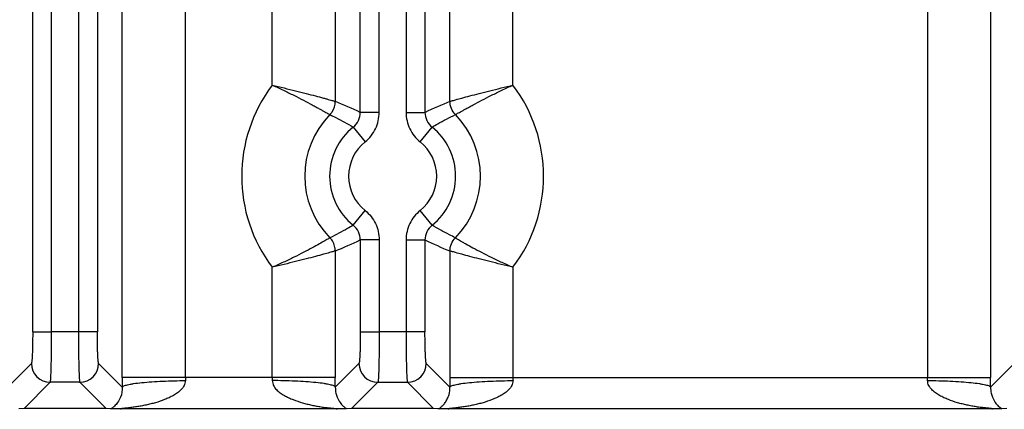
# Model space of a CAD drawing. Header units: inches. Extents: x 0 to 34, y 0 to 22.
# Tile 22 of 57: x 14.572 to 16.133, y 9.35 to 9.968. Entities that reach past the tile are written whole.
import ezdxf

# ---------------------------------------------------------------- set-up
doc = ezdxf.new("R2010")
doc.units = ezdxf.units.IN
doc.header["$LTSCALE"] = 1.87
doc.header["$MEASUREMENT"] = 0
doc.layers.get('0').update_dxf_attribs({"linetype": 'CONTINUOUS'})
doc.layers.add('DIMENSIONS', color=7, linetype='CONTINUOUS')
doc.styles.get("Standard").update_dxf_attribs({"font": 'txt', "width": 0.8})
doc.dimstyles.new('DIMSTYLE_1', dxfattribs={"dimtxt": 0.125, "dimasz": 0.18, "dimexe": 0.125, "dimexo": 0.0625, "dimgap": 0.09, "dimtad": 0, "dimtih": 1, "dimtoh": 1, "dimzin": 4, "dimdsep": 46, "dimtxsty": 'STANDARD', "dimblk": '_FILLED', "dimblk1": '_FILLED', "dimblk2": '_FILLED', "dimcen": 0.09, "dimadec": 0, "dimazin": 0, "dimtp": 0.01, "dimtm": 0.01, "dimtfac": 1, "dimtofl": 0, "dimtmove": 0, "dimatfit": 3, "dimldrblk": '_FILLED', "dimfxl": 1, "dimtolj": 1, "dimtzin": 4, "dimarcsym": 0})

# ---------------------------------------------------------------- blocks, each defined once
blk = doc.blocks.new('*D1')
at = {"layer": 'DIMENSIONS', "color": 2, "linetype": 'CONTINUOUS'}
blk.add_line((15.7686, 9.3243), (8.101, 9.3243), dxfattribs=at)
at = {"layer": 'DIMENSIONS', "color": 2, "linetype": 'CONTINUOUS', "insert": (8.0385, 9.3868), "char_height": 0.125, "width": 0.725, "attachment_point": 3, "rotation": 0.0002, "line_spacing_factor": 0.9}
blk.add_mtext('.00{\\Ftxt.shx;\\W1.000000;\\H0.125000; }[0]', dxfattribs=at)
blk = doc.blocks.new('_FILLED')
at = {"color": 0, "linetype": 'BYBLOCK'}
blk.add_solid([(0, 0), (-1, 0.1736), (-1, -0.1736)], dxfattribs=at)
blk = doc.blocks.new('*D7')
at = {"layer": 'DIMENSIONS', "color": 2, "linetype": 'CONTINUOUS'}
blk.add_line((16.7205, 10.0716), (16.7205, 8.6368), dxfattribs=at)
at = {"layer": 'DIMENSIONS', "color": 2, "linetype": 'CONTINUOUS', "insert": (16.658, 8.5743), "char_height": 0.125, "width": 1.225, "attachment_point": 3, "rotation": 90, "line_spacing_factor": 0.9}
blk.add_mtext('7.93{\\Ftxt.shx;\\W1.000000;\\H0.125000; }[201.5]', dxfattribs=at)
blk = doc.blocks.new('*D8')
at = {"layer": 'DIMENSIONS', "color": 2, "linetype": 'CONTINUOUS'}
blk.add_line((22.9515, 10.0716), (22.9515, 8.6368), dxfattribs=at)
at = {"layer": 'DIMENSIONS', "color": 2, "linetype": 'CONTINUOUS', "insert": (22.889, 8.5743), "char_height": 0.125, "width": 1.325, "attachment_point": 3, "rotation": 90, "line_spacing_factor": 0.9}
blk.add_mtext('14.16{\\Ftxt.shx;\\W1.000000;\\H0.125000; }[359.7]', dxfattribs=at)
blk = doc.blocks.new('*D9')
at = {"layer": 'DIMENSIONS', "color": 2, "linetype": 'CONTINUOUS'}
blk.add_line((23.9905, 10.8716), (23.9905, 8.6368), dxfattribs=at)
at = {"layer": 'DIMENSIONS', "color": 2, "linetype": 'CONTINUOUS', "insert": (23.928, 8.5743), "char_height": 0.125, "width": 1.325, "attachment_point": 3, "rotation": 90, "line_spacing_factor": 0.9}
blk.add_mtext('15.20{\\Ftxt.shx;\\W1.000000;\\H0.125000; }[386.1]', dxfattribs=at)

msp = doc.modelspace()

# ---------------------------------------------------------------- linework, layer by layer
at = {"color": 7, "linetype": 'CONTINUOUS'}
for p, q in [((14.5927, 9.4728), (14.5927, 12.6447)), ((14.6226, 9.4728), (14.6226, 12.6447)), ((14.6652, 12.6447), (14.6652, 9.4728)), ((14.6952, 12.6447), (14.6952, 9.4728)), ((15.1119, 9.8209), (15.1119, 12.2966)), ((15.1419, 9.8209), (15.1419, 12.2966)), ((15.1844, 12.2966), (15.1844, 9.8209)), ((15.2144, 12.2966), (15.2144, 9.8209)), ((14.8346, 9.4008), (14.8346, 10.187)), ((14.9724, 9.8641), (14.9724, 10.187)), ((15.3538, 9.8641), (15.3538, 10.187)), ((16.0109, 10.187), (16.0109, 9.4008)), ((14.7347, 9.4008), (14.7347, 10.0874)), ((15.0723, 10.0874), (15.0723, 9.8384)), ((15.2539, 9.8383), (15.2539, 10.0874)), ((16.1108, 10.0874), (16.1108, 9.4008)), ((15.1419, 9.8209), (15.1119, 9.8209)), ((15.1844, 9.8209), (15.2144, 9.8209)), ((15.1007, 9.7975), (15.1194, 9.7742)), ((15.2068, 9.7742), (15.2256, 9.7975)), ((15.1007, 9.642), (15.1194, 9.6653)), ((15.2256, 9.642), (15.2068, 9.6653)), ((15.1119, 9.6186), (15.1119, 9.4728)), ((15.1419, 9.6186), (15.1119, 9.6186)), ((15.1419, 9.6186), (15.1419, 9.4728)), ((15.1844, 9.6186), (15.1844, 9.4728)), ((15.1844, 9.6186), (15.2144, 9.6186)), ((15.2144, 9.6186), (15.2144, 9.4728)), ((15.0723, 9.6012), (15.0723, 9.4008)), ((15.2539, 9.6011), (15.2539, 9.4008)), ((14.9724, 9.4008), (14.9724, 9.5754)), ((15.3538, 9.5754), (15.3538, 9.4008)), ((14.5927, 9.4728), (14.6226, 9.4728)), ((14.6952, 9.4728), (14.6226, 9.4728)), ((15.1119, 9.4728), (15.1419, 9.4728)), ((15.2144, 9.4728), (15.1419, 9.4728)), ((14.5906, 9.4229), (14.5531, 9.3854)), ((14.7347, 9.3854), (14.6972, 9.4229)), ((15.1098, 9.4229), (15.0723, 9.3854)), ((15.254, 9.3854), (15.2165, 9.4229)), ((16.1483, 9.4229), (16.1108, 9.3854)), ((15.0723, 9.4008), (14.7347, 9.4008)), ((15.2539, 9.4008), (16.1108, 9.4008)), ((14.5789, 9.3513), (14.6205, 9.3929)), ((14.6673, 9.3929), (14.6205, 9.3929)), ((14.6673, 9.3929), (14.7089, 9.3513)), ((15.0981, 9.3513), (15.1398, 9.3929)), ((15.1398, 9.3929), (15.1865, 9.3929)), ((15.1865, 9.3929), (15.2281, 9.3513)), ((14.5789, 9.3513), (14.5707, 9.351)), ((14.7089, 9.3513), (14.5789, 9.3513)), ((14.7157, 9.3511), (14.7089, 9.3513)), ((14.7327, 9.3508), (14.7171, 9.351)), ((15.0743, 9.3508), (14.7327, 9.3508)), ((15.09, 9.351), (15.0743, 9.3508)), ((15.0981, 9.3513), (15.09, 9.351)), ((15.2281, 9.3513), (15.0981, 9.3513)), ((15.235, 9.3511), (15.2281, 9.3513)), ((15.252, 9.3508), (15.2363, 9.351)), ((16.1128, 9.3508), (15.252, 9.3508)), ((16.1284, 9.351), (16.1128, 9.3508)), ((16.1366, 9.3513), (16.1284, 9.351))]:
    msp.add_line(p, q, dxfattribs=at)
for centre, radius, start, end in [((15.1631, 9.7197), 0.2392, 142.8687, 217.1308), ((15.1631, 9.7197), 0.2392, 322.8708, 37.1281), ((14.7906, 9.1465), 0.747, 64.5285, 67.8443), ((15.5283, 9.1632), 0.7287, 112.1141, 115.5129), ((15.1631, 9.7197), 0.1393, 135.5173, 224.4784), ((15.082, 9.8209), 0.0299, 308.7065, 0.0694), ((15.2443, 9.8209), 0.0299, 179.9375, 231.2942), ((15.1631, 9.7197), 0.1393, 315.5173, 44.4783), ((15.1631, 9.7197), 0.0998, 128.7653, 231.2331), ((15.1631, 9.7197), 0.0998, 308.7649, 51.2313), ((15.1631, 9.7197), 0.0698, 128.7651, 231.2349), ((15.1631, 9.7197), 0.0698, 308.7651, 51.2349), ((15.082, 9.6186), 0.0299, 359.9375, 51.2934), ((15.2443, 9.6186), 0.0299, 128.7073, 180.0694), ((14.798, 10.2763), 0.7287, 292.1141, 295.5129), ((15.5356, 10.293), 0.747, 244.5285, 247.8443), ((14.6206, 9.4229), 0.03, 180.129, 269.871), ((14.6672, 9.4229), 0.03, 270.1309, 359.8692), ((15.1398, 9.4229), 0.03, 180.129, 269.871), ((15.1864, 9.4229), 0.03, 270.1309, 359.8692), ((18.1887, 9.4009), 3.454, 180.001, 180.2574), ((15.2136, 9.4008), 0.379, 180.001, 180.7798), ((14.5939, 9.4008), 0.3786, 359.2199, 359.9995), ((11.6399, 9.4008), 3.4324, 359.7418, 359.9998), ((18.7077, 9.4009), 3.4538, 180.001, 180.2574), ((15.7328, 9.4008), 0.379, 180.001, 180.7798), ((15.6323, 9.4008), 0.3786, 359.2199, 359.9995), ((12.6787, 9.4008), 3.4321, 359.7418, 359.9998), ((14.706, 9.1131), 0.2382, 87.3274, 87.6485), ((14.689, 9.3914), 0.0491, 304.8391, 306.1445), ((15.1111, 9.383), 0.0383, 234.6961, 236.482), ((15.2252, 9.1131), 0.2382, 87.3274, 87.6485), ((16.1496, 9.383), 0.0383, 234.6961, 236.482)]:
    msp.add_arc(centre, radius, start, end, dxfattribs=at)
for points, knots in [([(14.9724, 9.8641), (14.9787, 9.8626), (14.9909, 9.8596), (15.0089, 9.8553), (15.0255, 9.8511), (15.0403, 9.8472), (15.0512, 9.8443), (15.0586, 9.8422), (15.063, 9.841), (15.0666, 9.84), (15.0693, 9.8392), (15.0711, 9.8387), (15.072, 9.8384), (15.0723, 9.8384)], [0, 0, 0, 0, 0.186552, 0.367515, 0.535855, 0.685773, 0.811844, 0.864354, 0.909027, 0.94527, 0.972702, 0.991039, 1, 1, 1, 1]), ([(14.9724, 9.8641), (14.9783, 9.8616), (14.9898, 9.8563), (15.0063, 9.8482), (15.0215, 9.8404), (15.0331, 9.8342), (15.0414, 9.8297), (15.0467, 9.8268), (15.0514, 9.8242), (15.0554, 9.822), (15.0586, 9.8202), (15.0607, 9.8189), (15.0621, 9.8182), (15.0628, 9.8178), (15.0633, 9.8175), (15.0636, 9.8174), (15.0638, 9.8174)], [0, 0, 0, 0, 0.187064, 0.368496, 0.537006, 0.6868, 0.752995, 0.812537, 0.864813, 0.909214, 0.945179, 0.972422, 0.982711, 0.990746, 0.996509, 1, 1, 1, 1]), ([(15.2539, 9.8383), (15.2542, 9.8384), (15.2551, 9.8387), (15.2569, 9.8392), (15.2597, 9.84), (15.265, 9.8415), (15.2736, 9.8439), (15.286, 9.8472), (15.3007, 9.8511), (15.3174, 9.8553), (15.3353, 9.8596), (15.3476, 9.8626), (15.3538, 9.8641)], [0, 0, 0, 0, 0.008971, 0.027305, 0.054726, 0.090958, 0.188102, 0.314124, 0.464, 0.632366, 0.813409, 1, 1, 1, 1]), ([(15.2625, 9.8173), (15.2626, 9.8174), (15.2629, 9.8175), (15.2637, 9.818), (15.2652, 9.8189), (15.2677, 9.8202), (15.2709, 9.822), (15.2749, 9.8242), (15.2796, 9.8268), (15.2849, 9.8297), (15.2932, 9.8342), (15.3048, 9.8404), (15.32, 9.8482), (15.3365, 9.8563), (15.348, 9.8616), (15.3538, 9.8641)], [0, 0, 0, 0, 0.003384, 0.009077, 0.027331, 0.054605, 0.09069, 0.135135, 0.187404, 0.246951, 0.313161, 0.462956, 0.6314, 0.812701, 1, 1, 1, 1]), ([(15.0638, 9.8174), (15.0651, 9.8187), (15.0698, 9.8247), (15.0723, 9.8326), (15.0723, 9.8384)], [0, 0, 0, 0, 0.247816, 1, 1, 1, 1]), ([(15.0638, 9.8174), (15.0669, 9.8158), (15.0794, 9.8096), (15.0917, 9.8029), (15.1007, 9.7975)], [0, 0, 0, 0, 0.249135, 1, 1, 1, 1]), ([(15.1194, 9.7742), (15.1229, 9.777), (15.1293, 9.7833), (15.1364, 9.7948), (15.1408, 9.8075), (15.1418, 9.8164), (15.1419, 9.8209)], [0, 0, 0, 0, 0.249927, 0.5, 0.750072, 1, 1, 1, 1]), ([(15.1844, 9.8209), (15.1844, 9.8164), (15.1854, 9.8075), (15.1898, 9.7948), (15.197, 9.7833), (15.2034, 9.777), (15.2068, 9.7742)], [0, 0, 0, 0, 0.249927, 0.5, 0.750073, 1, 1, 1, 1]), ([(15.2256, 9.7975), (15.2286, 9.7993), (15.2407, 9.8064), (15.2531, 9.8128), (15.2625, 9.8174)], [0, 0, 0, 0, 0.250969, 1, 1, 1, 1]), ([(15.1194, 9.6653), (15.1229, 9.6625), (15.1293, 9.6562), (15.1364, 9.6447), (15.1408, 9.632), (15.1418, 9.6231), (15.1419, 9.6186)], [0, 0, 0, 0, 0.249923, 0.500004, 0.750068, 1, 1, 1, 1]), ([(15.2068, 9.6653), (15.2034, 9.6625), (15.197, 9.6562), (15.1898, 9.6447), (15.1854, 9.632), (15.1844, 9.6231), (15.1844, 9.6186)], [0, 0, 0, 0, 0.249927, 0.5, 0.750073, 1, 1, 1, 1]), ([(15.1007, 9.642), (15.0977, 9.6402), (15.0856, 9.6331), (15.0732, 9.6267), (15.0638, 9.6221)], [0, 0, 0, 0, 0.250969, 1, 1, 1, 1]), ([(15.2625, 9.6221), (15.2594, 9.6237), (15.2469, 9.6299), (15.2346, 9.6366), (15.2256, 9.642)], [0, 0, 0, 0, 0.249135, 1, 1, 1, 1]), ([(15.0637, 9.6222), (15.0635, 9.622), (15.0627, 9.6215), (15.0611, 9.6205), (15.0587, 9.6191), (15.054, 9.6163), (15.0463, 9.612), (15.0351, 9.6059), (15.0217, 9.5988), (15.0064, 9.591), (14.9898, 9.583), (14.9783, 9.5779), (14.9724, 9.5754)], [0, 0, 0, 0, 0.008918, 0.027054, 0.054191, 0.090118, 0.186806, 0.312651, 0.462658, 0.631369, 0.812892, 1, 1, 1, 1]), ([(15.0723, 9.6012), (15.0723, 9.6031), (15.0718, 9.6079), (15.0692, 9.6153), (15.0658, 9.6201), (15.0638, 9.6221)], [0, 0, 0, 0, 0.249957, 0.629187, 1, 1, 1, 1]), ([(15.2625, 9.6221), (15.2628, 9.622), (15.2636, 9.6215), (15.2652, 9.6205), (15.2675, 9.6191), (15.2707, 9.6172), (15.2746, 9.615), (15.2813, 9.6112), (15.2911, 9.6059), (15.3046, 9.5988), (15.3199, 9.591), (15.3364, 9.583), (15.348, 9.5779), (15.3538, 9.5754)], [0, 0, 0, 0, 0.00893, 0.02707, 0.054207, 0.090132, 0.134522, 0.186803, 0.312614, 0.462582, 0.631302, 0.812871, 1, 1, 1, 1]), ([(15.0723, 9.6012), (15.072, 9.6011), (15.0711, 9.6008), (15.0693, 9.6003), (15.0666, 9.5995), (15.0613, 9.598), (15.0527, 9.5956), (15.0403, 9.5923), (15.0255, 9.5884), (15.0089, 9.5842), (14.991, 9.5799), (14.9787, 9.5769), (14.9724, 9.5754)], [0, 0, 0, 0, 0.008972, 0.027302, 0.054719, 0.090945, 0.188087, 0.314116, 0.464004, 0.632374, 0.813413, 1, 1, 1, 1]), ([(15.3538, 9.5754), (15.3476, 9.5769), (15.3353, 9.5799), (15.3174, 9.5842), (15.3007, 9.5884), (15.286, 9.5923), (15.2736, 9.5956), (15.265, 9.598), (15.2597, 9.5995), (15.2569, 9.6003), (15.2551, 9.6008), (15.2542, 9.6011), (15.2539, 9.6011)], [0, 0, 0, 0, 0.186557, 0.367526, 0.535863, 0.685776, 0.811852, 0.909035, 0.945272, 0.972698, 0.991034, 1, 1, 1, 1]), ([(14.5927, 9.4728), (14.5927, 9.4697), (14.5926, 9.4634), (14.5925, 9.4544), (14.5923, 9.446), (14.5921, 9.4386), (14.5918, 9.4332), (14.5916, 9.4296), (14.5914, 9.4274), (14.5912, 9.4257), (14.591, 9.4244), (14.5908, 9.4235), (14.5907, 9.423), (14.5906, 9.4229)], [0, 0, 0, 0, 0.189178, 0.372205, 0.541332, 0.690825, 0.815497, 0.866922, 0.910226, 0.944948, 0.971241, 0.989434, 1, 1, 1, 1]), ([(14.6205, 9.3929), (14.6206, 9.393), (14.6207, 9.3932), (14.6208, 9.3936), (14.6209, 9.3943), (14.621, 9.3954), (14.6212, 9.3974), (14.6214, 9.4002), (14.6215, 9.4036), (14.6217, 9.4077), (14.6219, 9.4124), (14.6221, 9.4197), (14.6223, 9.43), (14.6225, 9.4434), (14.6226, 9.4578), (14.6226, 9.4677), (14.6226, 9.4728)], [0, 0, 0, 0, 0.003485, 0.009137, 0.016996, 0.027058, 0.053719, 0.088954, 0.132519, 0.183958, 0.24276, 0.308414, 0.457986, 0.627374, 0.810608, 1, 1, 1, 1]), ([(14.6652, 9.4728), (14.6652, 9.4677), (14.6652, 9.4578), (14.6653, 9.4434), (14.6655, 9.43), (14.6657, 9.4197), (14.6659, 9.4124), (14.6661, 9.4077), (14.6663, 9.4036), (14.6664, 9.4002), (14.6666, 9.3974), (14.6668, 9.3954), (14.6669, 9.3943), (14.667, 9.3936), (14.6671, 9.3932), (14.6672, 9.393), (14.6673, 9.3929)], [0, 0, 0, 0, 0.189395, 0.37263, 0.542018, 0.691589, 0.757242, 0.816044, 0.867483, 0.911048, 0.946282, 0.972943, 0.983004, 0.990863, 0.996515, 1, 1, 1, 1]), ([(14.6972, 9.4229), (14.6971, 9.423), (14.697, 9.4235), (14.6968, 9.4244), (14.6966, 9.4257), (14.6964, 9.4274), (14.6962, 9.4296), (14.696, 9.4332), (14.6957, 9.4386), (14.6955, 9.446), (14.6953, 9.4544), (14.6952, 9.4634), (14.6952, 9.4697), (14.6952, 9.4728)], [0, 0, 0, 0, 0.010556, 0.028741, 0.055027, 0.089745, 0.133048, 0.184475, 0.30915, 0.458644, 0.627775, 0.810813, 1, 1, 1, 1]), ([(15.1119, 9.4728), (15.1119, 9.4697), (15.1119, 9.4634), (15.1117, 9.4544), (15.1116, 9.446), (15.1113, 9.4386), (15.111, 9.4332), (15.1108, 9.4296), (15.1106, 9.4274), (15.1104, 9.4257), (15.1102, 9.4244), (15.11, 9.4235), (15.1099, 9.423), (15.1098, 9.4229)], [0, 0, 0, 0, 0.189178, 0.372205, 0.541332, 0.690825, 0.815497, 0.866922, 0.910226, 0.944948, 0.971241, 0.989434, 1, 1, 1, 1]), ([(15.1419, 9.4728), (15.1419, 9.4677), (15.1418, 9.4578), (15.1417, 9.4434), (15.1415, 9.43), (15.1413, 9.4197), (15.1411, 9.4124), (15.1409, 9.4077), (15.1408, 9.4036), (15.1406, 9.4002), (15.1404, 9.3974), (15.1402, 9.3954), (15.1401, 9.3943), (15.14, 9.3936), (15.1399, 9.3932), (15.1398, 9.393), (15.1398, 9.3929)], [0, 0, 0, 0, 0.189392, 0.372628, 0.542017, 0.691588, 0.757242, 0.816044, 0.867482, 0.911047, 0.946281, 0.972942, 0.983003, 0.990862, 0.996515, 1, 1, 1, 1]), ([(15.1844, 9.4728), (15.1844, 9.4677), (15.1844, 9.4578), (15.1846, 9.4434), (15.1847, 9.43), (15.185, 9.4197), (15.1852, 9.4124), (15.1853, 9.4077), (15.1855, 9.4036), (15.1857, 9.4002), (15.1859, 9.3974), (15.186, 9.3954), (15.1862, 9.3943), (15.1863, 9.3936), (15.1864, 9.3932), (15.1865, 9.393), (15.1865, 9.3929)], [0, 0, 0, 0, 0.189395, 0.37263, 0.542018, 0.691589, 0.757242, 0.816044, 0.867483, 0.911048, 0.946282, 0.972943, 0.983004, 0.990863, 0.996515, 1, 1, 1, 1]), ([(15.2165, 9.4229), (15.2164, 9.423), (15.2162, 9.4235), (15.216, 9.4244), (15.2158, 9.4257), (15.2156, 9.4274), (15.2155, 9.4296), (15.2152, 9.4332), (15.215, 9.4386), (15.2147, 9.446), (15.2145, 9.4544), (15.2144, 9.4634), (15.2144, 9.4697), (15.2144, 9.4728)], [0, 0, 0, 0, 0.010556, 0.028741, 0.055027, 0.089745, 0.133048, 0.184475, 0.30915, 0.458644, 0.627775, 0.810813, 1, 1, 1, 1]), ([(14.8346, 9.3957), (14.8345, 9.3943), (14.8341, 9.3916), (14.8328, 9.3878), (14.8308, 9.3843), (14.8281, 9.3814), (14.8252, 9.3787), (14.8212, 9.3755), (14.8157, 9.372), (14.8088, 9.3685), (14.7994, 9.3645), (14.7896, 9.3612), (14.7797, 9.3586), (14.7723, 9.3568), (14.7648, 9.3553), (14.7573, 9.3541), (14.7511, 9.3532), (14.7467, 9.3526), (14.7443, 9.3523), (14.7425, 9.3521), (14.7406, 9.3519), (14.7388, 9.3517), (14.7371, 9.3515), (14.7354, 9.3513), (14.7341, 9.3512), (14.7332, 9.3511), (14.7327, 9.351), (14.7324, 9.351), (14.7322, 9.351), (14.732, 9.3509), (14.7319, 9.3509), (14.7319, 9.3509), (14.7319, 9.3509), (14.7319, 9.3509), (14.7319, 9.3509), (14.732, 9.3508), (14.7321, 9.3508), (14.7323, 9.3508), (14.7326, 9.3508), (14.7327, 9.3508)], [0, 0, 0, 0, 0.03416, 0.067943, 0.101122, 0.134216, 0.167172, 0.199792, 0.26468, 0.329425, 0.393962, 0.522631, 0.586801, 0.65083, 0.714682, 0.778281, 0.841453, 0.872763, 0.888312, 0.90375, 0.919054, 0.934144, 0.949034, 0.963235, 0.97657, 0.982902, 0.985736, 0.988218, 0.99025, 0.991737, 0.992247, 0.99259, 0.992767, 0.992894, 0.993187, 0.993674, 0.994347, 0.995192, 1, 1, 1, 1]), ([(14.7347, 9.3854), (14.7349, 9.3857), (14.7357, 9.3865), (14.7373, 9.3874), (14.7398, 9.3883), (14.7432, 9.3892), (14.7476, 9.3901), (14.7551, 9.3913), (14.7664, 9.3927), (14.7818, 9.3939), (14.7989, 9.3949), (14.8167, 9.3955), (14.8287, 9.3956), (14.8346, 9.3957)], [0, 0, 0, 0, 0.011762, 0.03001, 0.056096, 0.090796, 0.134543, 0.187011, 0.315926, 0.471979, 0.645086, 0.824318, 1, 1, 1, 1]), ([(14.9724, 9.3957), (14.9725, 9.3943), (14.9729, 9.3916), (14.9743, 9.3878), (14.9763, 9.3843), (14.9789, 9.3813), (14.9818, 9.3787), (14.9849, 9.3763), (14.9881, 9.374), (14.9926, 9.3714), (14.9983, 9.3684), (15.0078, 9.3645), (15.0175, 9.3612), (15.0274, 9.3585), (15.0348, 9.3567), (15.0423, 9.3553), (15.0486, 9.3542), (15.0536, 9.3535), (15.0574, 9.353), (15.0606, 9.3526), (15.0631, 9.3524), (15.0649, 9.3521), (15.0668, 9.3519), (15.0686, 9.3518), (15.0703, 9.3516), (15.0717, 9.3514), (15.0728, 9.3513), (15.0734, 9.3512), (15.0739, 9.3511), (15.0742, 9.3511), (15.0745, 9.3511), (15.0748, 9.351), (15.075, 9.351), (15.0751, 9.351), (15.0752, 9.3509), (15.0751, 9.3509), (15.075, 9.3509), (15.0748, 9.3508), (15.0746, 9.3508), (15.0744, 9.3508), (15.0743, 9.3508)], [0, 0, 0, 0, 0.034184, 0.068107, 0.101417, 0.134501, 0.167554, 0.200324, 0.232873, 0.265324, 0.330141, 0.394815, 0.52358, 0.587655, 0.651607, 0.715525, 0.779474, 0.811471, 0.843427, 0.875207, 0.890974, 0.906611, 0.922067, 0.937273, 0.952095, 0.966209, 0.972861, 0.979138, 0.982111, 0.984926, 0.987478, 0.989653, 0.991342, 0.992435, 0.992864, 0.99329, 0.994287, 0.995796, 0.997731, 1, 1, 1, 1]), ([(15.0723, 9.3854), (15.0721, 9.3857), (15.0714, 9.3865), (15.0697, 9.3874), (15.0672, 9.3883), (15.0638, 9.3892), (15.0595, 9.3901), (15.052, 9.3913), (15.0407, 9.3927), (15.0252, 9.3939), (15.0081, 9.3949), (14.9903, 9.3955), (14.9783, 9.3956), (14.9724, 9.3957)], [0, 0, 0, 0, 0.011761, 0.030008, 0.056091, 0.09079, 0.134535, 0.187002, 0.315915, 0.47197, 0.64508, 0.824315, 1, 1, 1, 1]), ([(15.3539, 9.3957), (15.3538, 9.3943), (15.3533, 9.3916), (15.352, 9.3878), (15.35, 9.3843), (15.3474, 9.3814), (15.3445, 9.3787), (15.3404, 9.3755), (15.3349, 9.372), (15.328, 9.3685), (15.3186, 9.3645), (15.3088, 9.3612), (15.299, 9.3586), (15.2915, 9.3568), (15.284, 9.3553), (15.2766, 9.3541), (15.2703, 9.3532), (15.266, 9.3526), (15.2635, 9.3523), (15.2617, 9.3521), (15.2599, 9.3519), (15.2581, 9.3517), (15.2563, 9.3515), (15.2546, 9.3513), (15.2533, 9.3512), (15.2524, 9.3511), (15.252, 9.351), (15.2517, 9.351), (15.2514, 9.351), (15.2513, 9.3509), (15.2512, 9.3509), (15.2511, 9.3509), (15.2511, 9.3509), (15.2511, 9.3509), (15.2512, 9.3509), (15.2512, 9.3508), (15.2513, 9.3508), (15.2516, 9.3508), (15.2518, 9.3508), (15.252, 9.3508)], [0, 0, 0, 0, 0.03416, 0.067943, 0.101122, 0.134216, 0.167172, 0.199792, 0.26468, 0.329425, 0.393962, 0.522631, 0.586801, 0.65083, 0.714682, 0.778281, 0.841453, 0.872763, 0.888312, 0.90375, 0.919054, 0.934144, 0.949034, 0.963235, 0.97657, 0.982902, 0.985736, 0.988218, 0.99025, 0.991737, 0.992247, 0.99259, 0.992767, 0.992894, 0.993187, 0.993674, 0.994347, 0.995192, 1, 1, 1, 1]), ([(15.254, 9.3854), (15.2541, 9.3857), (15.2549, 9.3865), (15.2566, 9.3874), (15.2591, 9.3883), (15.2625, 9.3892), (15.2668, 9.3901), (15.2743, 9.3913), (15.2856, 9.3927), (15.301, 9.3939), (15.3182, 9.3949), (15.336, 9.3955), (15.3479, 9.3956), (15.3539, 9.3957)], [0, 0, 0, 0, 0.011762, 0.03001, 0.056096, 0.090796, 0.134543, 0.187011, 0.315926, 0.471979, 0.645086, 0.824318, 1, 1, 1, 1]), ([(16.1128, 9.3508), (16.1129, 9.3508), (16.113, 9.3508), (16.1132, 9.3508), (16.1134, 9.3509), (16.1135, 9.3509), (16.1136, 9.3509), (16.1135, 9.351), (16.1134, 9.351), (16.1132, 9.351), (16.113, 9.3511), (16.1127, 9.3511), (16.1123, 9.3511), (16.1119, 9.3512), (16.1112, 9.3513), (16.1101, 9.3514), (16.1087, 9.3516), (16.107, 9.3518), (16.1052, 9.3519), (16.1034, 9.3522), (16.1015, 9.3524), (16.099, 9.3526), (16.0959, 9.353), (16.0921, 9.3535), (16.087, 9.3542), (16.0808, 9.3553), (16.0733, 9.3568), (16.0658, 9.3585), (16.056, 9.3612), (16.0462, 9.3645), (16.0368, 9.3685), (16.0298, 9.372), (16.0244, 9.3755), (16.0203, 9.3787), (16.0174, 9.3814), (16.0148, 9.3843), (16.0127, 9.3878), (16.0114, 9.3916), (16.011, 9.3943), (16.0109, 9.3957)], [0, 0, 0, 0, 0.002234, 0.004127, 0.005601, 0.006583, 0.007028, 0.007405, 0.008427, 0.010063, 0.012215, 0.014778, 0.017647, 0.020717, 0.027128, 0.0338, 0.047848, 0.06265, 0.077897, 0.093361, 0.108995, 0.124763, 0.15656, 0.188523, 0.220529, 0.284492, 0.348426, 0.412393, 0.476482, 0.605281, 0.669958, 0.734809, 0.799798, 0.832504, 0.865521, 0.898665, 0.931937, 0.965805, 1, 1, 1, 1]), ([(16.0109, 9.3957), (16.0168, 9.3957), (16.0288, 9.3955), (16.0466, 9.3949), (16.0637, 9.3939), (16.0791, 9.3927), (16.0904, 9.3913), (16.0979, 9.3901), (16.1023, 9.3892), (16.1057, 9.3883), (16.1082, 9.3874), (16.1099, 9.3865), (16.1106, 9.3857), (16.1108, 9.3854)], [0, 0, 0, 0, 0.175683, 0.354918, 0.52803, 0.684089, 0.81301, 0.865481, 0.90923, 0.94393, 0.970013, 0.988255, 1, 1, 1, 1]), ([(14.7347, 9.3854), (14.7349, 9.38), (14.7332, 9.3712), (14.7279, 9.3613), (14.7229, 9.3555), (14.7195, 9.3528), (14.718, 9.3517)], [0, 0, 0, 0, 0.416761, 0.66561, 0.857323, 1, 1, 1, 1]), ([(15.0723, 9.3854), (15.0722, 9.3821), (15.0728, 9.3766), (15.0754, 9.3683), (15.0791, 9.3613), (15.084, 9.3556), (15.0874, 9.3528), (15.089, 9.3517)], [0, 0, 0, 0, 0.252533, 0.419891, 0.665829, 0.853197, 1, 1, 1, 1]), ([(15.2498, 9.3665), (15.2509, 9.3688), (15.2532, 9.3749), (15.2541, 9.3814), (15.254, 9.3854)], [0, 0, 0, 0, 0.387428, 1, 1, 1, 1]), ([(16.1108, 9.3854), (16.1107, 9.3821), (16.1113, 9.3766), (16.1138, 9.3683), (16.1175, 9.3613), (16.1225, 9.3556), (16.1259, 9.3528), (16.1274, 9.3517)], [0, 0, 0, 0, 0.252533, 0.419891, 0.665829, 0.853197, 1, 1, 1, 1]), ([(15.2363, 9.351), (15.2373, 9.3517), (15.2395, 9.3534), (15.243, 9.3565), (15.2467, 9.3609), (15.2488, 9.3645), (15.2498, 9.3665)], [0, 0, 0, 0, 0.174426, 0.397014, 0.670638, 1, 1, 1, 1])]:
    msp.add_open_spline(points, degree=3, knots=knots, dxfattribs=at)
for points in [[(15.2625, 9.8174), (15.2572, 9.8228), (15.2539, 9.8308), (15.2539, 9.8383)], [(15.2539, 9.6011), (15.2539, 9.6087), (15.2572, 9.6167), (15.2625, 9.6221)]]:
    msp.add_open_spline(points, degree=3, dxfattribs=at)

# ---------------------------------------------------------------- dimensions: what is measured, and where the dimension line sits
at = {"layer": 'DIMENSIONS', "color": 2, "linetype": 'CONTINUOUS'}
for feature_location, offset, dtype, origin, picture, middle in [((23.9905, 10.8716), (0, -2.2347), 1, (8.7885, 10.9341), '*D9', (23.9905, 7.9118)), ((16.7205, 10.0716), (0, -1.4348), 1, (8.7885, 10.1341), '*D7', (16.7205, 7.9618)), ((22.9515, 10.0716), (0, -1.4347), 1, (8.7885, 10.1341), '*D8', (22.9515, 7.9118)), ((15.768578, 9.324344), (-7.667589, -0.000028), 0, (14.120366, 9.324338), '*D1', (7.675989, 9.324314))]:
    dim = msp.add_ordinate_dim(feature_location=feature_location, offset=offset, dtype=dtype, origin=origin, dimstyle='DIMSTYLE_1', override={"dimtad": 1, "dimtih": 0, "dimtoh": 0}, dxfattribs=at)
    dim.commit()
    dim.dimension.update_dxf_attribs({"geometry": picture, "text_midpoint": middle})

doc.saveas('drawing.dxf')
